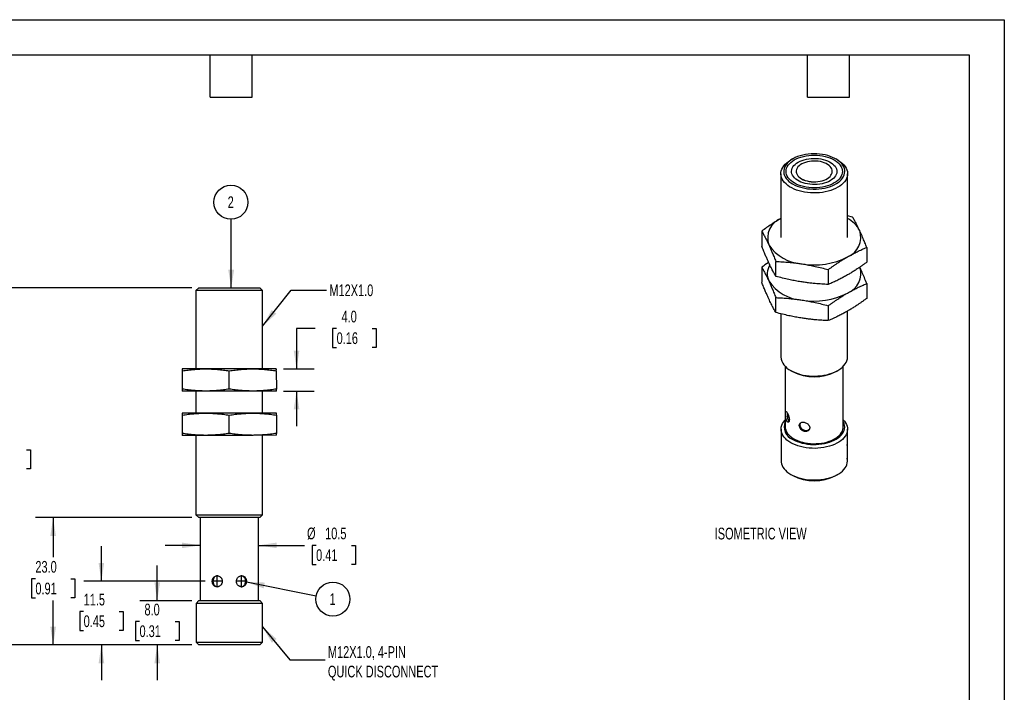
# Model space of a CAD drawing. Header units: millimetres. Extents: x 0 to 210, y 0 to 162.
# Tile 3 of 3: x 76 to 210, y 71 to 162. Entities that reach past the tile are written whole.
import ezdxf

# ---------------------------------------------------------------- set-up
doc = ezdxf.new("R2010")
doc.units = ezdxf.units.MM
doc.header["$LTSCALE"] = 0.75
doc.linetypes.add('CENTERX2', pattern=[20.32, 12.7, -2.54, 2.54, -2.54])
doc.layers.add('CENTER', color=40, linetype='CENTERX2')
doc.layers.add('DIMENSIONS', color=140, linetype='Continuous', lineweight=25)
doc.layers.add('TEXT', color=140, linetype='Continuous', lineweight=25)
doc.styles.add('SLDTEXTSTYLE0', font='TXT', dxfattribs={"width": 0.7})
doc.dimstyles.new('SLDDIMSTYLE0', dxfattribs={"dimtxt": 1.618506, "dimasz": 2.4765, "dimexe": 0, "dimexo": 0.0625, "dimgap": 0.404626, "dimtad": 0, "dimtih": 1, "dimtoh": 1, "dimdec": 1, "dimlfac": 1.333333, "dimrnd": 1e-09, "dimzin": 12, "dimdsep": 46, "dimtxsty": 'SLDTEXTSTYLE0', "dimsah": 1, "dimcen": 0.09, "dimadec": 0, "dimazin": 3, "dimtfac": 1, "dimtdec": 1, "dimtmove": 0, "dimatfit": 0, "dimfxl": 0, "dimfrac": 2, "dimtolj": 1, "dimtzin": 12, "dimarcsym": 0})
doc.dimstyles.new('SLDDIMSTYLE1', dxfattribs={"dimtxt": 1.618506, "dimasz": 2.4765, "dimexe": 0, "dimexo": 0.0625, "dimgap": 0.404626, "dimtad": 0, "dimtih": 1, "dimtoh": 1, "dimdec": 1, "dimlfac": 1.333333, "dimrnd": 1e-09, "dimzin": 4, "dimdsep": 46, "dimtxsty": 'SLDTEXTSTYLE0', "dimsah": 1, "dimcen": 0.09, "dimadec": 0, "dimazin": 1, "dimtfac": 1, "dimtdec": 1, "dimtmove": 0, "dimatfit": 0, "dimfxl": 0, "dimfrac": 2, "dimtolj": 1, "dimtzin": 12, "dimarcsym": 0})
doc.dimstyles.new('SLDDIMSTYLE2', dxfattribs={"dimtxt": 1.618506, "dimasz": 2.4765, "dimexe": 0, "dimexo": 0.0625, "dimgap": 0.404626, "dimtad": 0, "dimtih": 1, "dimtoh": 1, "dimdec": 1, "dimlfac": 1.333333, "dimrnd": 1e-09, "dimzin": 4, "dimdsep": 46, "dimtxsty": 'SLDTEXTSTYLE0', "dimsah": 1, "dimcen": 0.09, "dimadec": 0, "dimazin": 1, "dimtfac": 1, "dimtdec": 1, "dimtofl": 0, "dimtmove": 0, "dimatfit": 3, "dimfxl": 0, "dimfrac": 2, "dimtolj": 1, "dimtzin": 12, "dimarcsym": 0})
doc.dimstyles.new('SLDDIMSTYLE3', dxfattribs={"dimtxt": 1.618506, "dimasz": 2.4765, "dimexe": 0, "dimexo": 0.0625, "dimgap": 0.404626, "dimtad": 0, "dimtih": 1, "dimtoh": 1, "dimdec": 1, "dimlfac": 1.333333, "dimrnd": 1e-09, "dimzin": 12, "dimdsep": 46, "dimtxsty": 'SLDTEXTSTYLE0', "dimsah": 1, "dimcen": 0.09, "dimadec": 0, "dimazin": 3, "dimtfac": 1, "dimtdec": 1, "dimtofl": 0, "dimtmove": 0, "dimatfit": 3, "dimfxl": 0, "dimfrac": 2, "dimtolj": 1, "dimtzin": 12, "dimarcsym": 0})
doc.dimstyles.new('SLDDIMSTYLE4', dxfattribs={"dimtxt": 0.18, "dimasz": 2.4765, "dimexe": 0, "dimexo": 0.0625, "dimgap": 0, "dimtad": 0, "dimtih": 1, "dimtoh": 1, "dimdec": 0, "dimrnd": 1e-09, "dimzin": 0, "dimdsep": 46, "dimtxsty": 'Standard', "dimsah": 1, "dimcen": 0.09, "dimadec": 0, "dimazin": 0, "dimtfac": 2.4765, "dimtdec": 0, "dimtofl": 0, "dimtmove": 0, "dimatfit": 3, "dimfxl": 0, "dimfrac": 2, "dimtolj": 1, "dimtzin": 0, "dimarcsym": 0})

# ---------------------------------------------------------------- blocks, each defined once
blk = doc.blocks.new('_D')
at = {"layer": 'DIMENSIONS'}
for p, q in [((87.19, 85.86), (87.19, 90.62)), ((101.26, 85.86), (84.81, 85.86)), ((84.79, 81.76), (84.25, 81.76)), ((84.25, 81.76), (84.25, 79.19)), ((89.6, 81.76), (90.14, 81.76)), ((90.14, 81.76), (90.14, 79.19)), ((84.25, 79.19), (84.79, 79.19)), ((90.14, 79.19), (89.6, 79.19)), ((99.45, 77.23), (84.81, 77.23)), ((87.19, 77.23), (87.2, 72.47))]:
    blk.add_line(p, q, dxfattribs=at)
for points in [[(87.19, 85.86), (87.57, 88.33), (86.81, 88.33)], [(87.19, 77.23), (86.81, 74.75), (87.58, 74.75)]]:
    blk.add_solid(points, dxfattribs=at)
at = {"layer": 'DIMENSIONS', "char_height": 1.587, "attachment_point": 1, "style": 'SLDTEXTSTYLE0'}
for s, insert in [('11.5', (84.79, 84.17)), ('0.45', (84.79, 81.24))]:
    blk.add_mtext(s, dxfattribs=dict(at, insert=insert))
blk = doc.blocks.new('_D_1')
at = {"layer": 'DIMENSIONS'}
for p, q in [((94.76, 83.23), (94.76, 87.99)), ((99.45, 83.23), (92.38, 83.23)), ((92.36, 80.41), (91.81, 80.41)), ((91.81, 80.41), (91.81, 77.84)), ((97.17, 80.41), (97.71, 80.41)), ((97.71, 80.41), (97.71, 77.84)), ((91.81, 77.84), (92.36, 77.84)), ((97.71, 77.84), (97.17, 77.84)), ((99.45, 77.23), (92.38, 77.23)), ((94.76, 77.23), (94.76, 72.47))]:
    blk.add_line(p, q, dxfattribs=at)
for points in [[(94.76, 83.23), (95.14, 85.71), (94.38, 85.71)], [(94.76, 77.23), (94.38, 74.76), (95.14, 74.76)]]:
    blk.add_solid(points, dxfattribs=at)
at = {"layer": 'DIMENSIONS', "char_height": 1.587, "attachment_point": 1, "style": 'SLDTEXTSTYLE0'}
for s, insert in [('8.0', (93.03, 82.82)), ('0.31', (92.36, 79.89))]:
    blk.add_mtext(s, dxfattribs=dict(at, insert=insert))
blk = doc.blocks.new('_D_2')
at = {"layer": 'DIMENSIONS'}
for p, q in [((99.43, 94.48), (78.27, 94.48)), ((80.65, 94.48), (80.65, 89.13)), ((78.25, 86.2), (77.71, 86.2)), ((77.71, 86.2), (77.71, 83.63)), ((83.06, 86.2), (83.6, 86.2)), ((83.6, 86.2), (83.6, 83.63)), ((77.71, 83.63), (78.25, 83.63)), ((80.66, 77.23), (80.65, 83.26)), ((83.6, 83.63), (83.06, 83.63)), ((99.45, 77.23), (78.27, 77.23))]:
    blk.add_line(p, q, dxfattribs=at)
for points in [[(80.65, 94.48), (80.27, 92), (81.03, 92)], [(80.66, 77.23), (81.04, 79.71), (80.27, 79.71)]]:
    blk.add_solid(points, dxfattribs=at)
at = {"layer": 'DIMENSIONS', "char_height": 1.587, "attachment_point": 1, "style": 'SLDTEXTSTYLE0'}
for s, insert in [('23.0', (78.25, 88.61)), ('0.91', (78.25, 85.67))]:
    blk.add_mtext(s, dxfattribs=dict(at, insert=insert))
blk = doc.blocks.new('_D_3')
at = {"layer": 'DIMENSIONS'}
for p, q in [((99.43, 125.61), (72.26, 125.6)), ((74.64, 125.6), (74.64, 106.61)), ((72.24, 103.68), (71.7, 103.68)), ((71.7, 103.68), (71.7, 101.1)), ((77.05, 103.68), (77.59, 103.68)), ((77.59, 103.68), (77.59, 101.1)), ((71.7, 101.1), (72.24, 101.1)), ((74.65, 77.23), (74.65, 100.74)), ((77.59, 101.1), (77.05, 101.1)), ((99.45, 77.23), (72.27, 77.23))]:
    blk.add_line(p, q, dxfattribs=at)
for points in [[(74.64, 125.6), (74.26, 123.13), (75.02, 123.13)], [(74.65, 77.23), (75.03, 79.71), (74.27, 79.71)]]:
    blk.add_solid(points, dxfattribs=at)
at = {"layer": 'DIMENSIONS', "char_height": 1.587, "attachment_point": 1, "style": 'SLDTEXTSTYLE0'}
for s, insert in [('64.5', (72.24, 106.09)), ('2.54', (72.24, 103.15))]:
    blk.add_mtext(s, dxfattribs=dict(at, insert=insert))
blk = doc.blocks.new('_D_4')
at = {"layer": 'DIMENSIONS'}
for p, q in [((116.15, 120.1), (113.64, 120.1)), ((113.64, 120.1), (113.64, 114.63)), ((119.07, 120.1), (118.53, 120.1)), ((118.53, 120.1), (118.53, 117.53)), ((123.88, 120.1), (124.42, 120.1)), ((124.42, 120.1), (124.42, 117.53)), ((118.53, 117.53), (119.07, 117.53)), ((124.42, 117.53), (123.88, 117.53)), ((111.85, 114.63), (116.02, 114.63)), ((111.85, 111.63), (116.02, 111.63)), ((113.64, 111.63), (113.64, 106.86))]:
    blk.add_line(p, q, dxfattribs=at)
for points in [[(113.64, 114.63), (114.02, 117.1), (113.26, 117.1)], [(113.64, 111.63), (113.26, 109.15), (114.02, 109.15)]]:
    blk.add_solid(points, dxfattribs=at)
at = {"layer": 'DIMENSIONS', "char_height": 1.587, "attachment_point": 1, "style": 'SLDTEXTSTYLE0'}
for s, insert in [('4.0', (119.74, 122.51)), ('0.16', (119.07, 119.58))]:
    blk.add_mtext(s, dxfattribs=dict(at, insert=insert))
blk = doc.blocks.new('_D_5')
at = {"layer": 'DIMENSIONS'}
for p, q in [((100.59, 90.72), (95.83, 90.72)), ((108.47, 90.72), (114.7, 90.72)), ((116.29, 90.72), (115.74, 90.72)), ((115.74, 90.72), (115.74, 88.15)), ((121.09, 90.72), (121.64, 90.72)), ((121.64, 90.72), (121.64, 88.15)), ((115.74, 88.15), (116.29, 88.15)), ((121.64, 88.15), (121.09, 88.15))]:
    blk.add_line(p, q, dxfattribs=at)
for points in [[(100.59, 90.72), (98.11, 91.1), (98.11, 90.34)], [(108.47, 90.72), (110.94, 90.34), (110.94, 91.1)]]:
    blk.add_solid(points, dxfattribs=at)
at = {"layer": 'DIMENSIONS', "char_height": 1.587, "attachment_point": 1, "style": 'SLDTEXTSTYLE0'}
for s, insert in [('%%c', (115.06, 93.13)), ('10.5', (117.51, 93.13)), ('0.41', (116.29, 90.19))]:
    blk.add_mtext(s, dxfattribs=dict(at, insert=insert))
blk = doc.blocks.new('SW_NOTE_0_12')
at = {"layer": 'DIMENSIONS', "color": 0}
blk.add_circle((2.26, -0.45), 2.31, dxfattribs=at)
at = {"layer": 'DIMENSIONS', "color": 0, "insert": (2.23, 0.35), "char_height": 1.59, "attachment_point": 2, "style": 'SLDTEXTSTYLE0'}
blk.add_mtext('1', dxfattribs=at)
blk = doc.blocks.new('SW_NOTE_0_13')
at = {"layer": 'DIMENSIONS', "color": 0}
blk.add_circle((-0.01, 2.31), 2.31, dxfattribs=at)
at = {"layer": 'DIMENSIONS', "color": 0, "insert": (-0.04, 3.11), "char_height": 1.59, "attachment_point": 2, "style": 'SLDTEXTSTYLE0'}
blk.add_mtext('2', dxfattribs=at)

msp = doc.modelspace()

# ---------------------------------------------------------------- linework, layer by layer
at = {"color": 7, "linetype": 'Continuous'}
for p, q in [((0.002, 161.927), (209.552, 161.927)), ((209.552, 161.927), (209.552, 0.002))]:
    msp.add_line(p, q, dxfattribs=at)
for p, q in [((180.862, 143.061), (180.597, 142.908)), ((186.99, 142.908), (186.725, 143.062)), ((179.275, 141.064), (179.276, 132.402)), ((181.356, 141.376), (181.356, 141.37)), ((186.231, 141.371), (186.231, 141.377)), ((188.313, 132.403), (188.312, 141.065)), ((189, 135.191), (188.313, 135.365)), ((176.684, 133.286), (176.685, 131.267)), ((190.905, 131.087), (190.905, 129.069)), ((176.685, 128.386), (176.685, 126.368)), ((178.59, 127.163), (178.59, 129.181)), ((185.7, 128.082), (185.7, 126.064)), ((100.38, 125.608), (100.005, 125.233)), ((100.38, 125.608), (104.524, 125.609)), ((102.087, 125.616), (102.087, 125.608)), ((102.087, 125.616), (102.35, 125.616)), ((102.35, 125.616), (106.962, 125.616)), ((104.524, 125.609), (108.668, 125.609)), ((106.962, 125.609), (106.962, 125.616)), ((109.043, 125.234), (108.668, 125.609)), ((190.906, 126.188), (190.906, 124.169)), ((109.043, 125.234), (100.005, 125.233)), ((100.005, 125.233), (100.007, 114.625)), ((109.044, 114.626), (109.043, 125.234)), ((178.59, 122.264), (178.59, 124.282)), ((185.7, 123.183), (185.701, 121.165)), ((179.277, 122.09), (179.278, 116.26)), ((188.315, 116.261), (188.315, 122.458)), ((179.859, 114.98), (179.86, 106.767)), ((187.735, 106.768), (187.734, 114.981)), ((101.338, 114.625), (98.15, 114.625)), ((98.15, 114.361), (98.151, 111.889)), ((107.713, 114.626), (101.338, 114.625)), ((104.526, 111.89), (104.525, 114.362)), ((110.9, 114.627), (107.713, 114.626)), ((110.9, 114.362), (110.901, 111.891)), ((180.6, 114.416), (180.866, 114.263)), ((186.728, 114.264), (186.993, 114.417)), ((101.338, 111.625), (98.151, 111.625)), ((100.007, 111.625), (100.007, 108.625)), ((107.713, 111.626), (101.338, 111.625)), ((110.901, 111.627), (107.713, 111.626)), ((109.045, 108.626), (109.045, 111.626)), ((101.339, 108.625), (98.151, 108.625)), ((98.151, 108.361), (98.152, 105.889)), ((107.714, 108.626), (101.339, 108.625)), ((104.527, 105.89), (104.526, 108.362)), ((110.901, 108.627), (107.714, 108.626)), ((110.901, 108.362), (110.902, 105.891)), ((180.127, 108.695), (180.124, 108.6)), ((180.309, 107.565), (180.367, 107.5)), ((181.876, 107.251), (181.849, 107.087)), ((101.339, 105.625), (98.152, 105.625)), ((100.008, 105.625), (100.009, 94.858)), ((107.714, 105.626), (101.339, 105.625)), ((110.902, 105.627), (107.714, 105.626)), ((109.047, 94.859), (109.045, 105.626)), ((179.298, 106.461), (179.298, 102.174)), ((188.298, 102.175), (188.298, 106.462)), ((188.29, 104.47), (188.29, 104.466)), ((188.29, 102.633), (188.29, 102.628)), ((180.615, 100.338), (180.88, 100.185)), ((186.716, 100.185), (186.981, 100.338)), ((100.009, 94.858), (104.528, 94.859)), ((100.009, 94.858), (100.384, 94.483)), ((104.528, 94.859), (109.047, 94.859)), ((108.672, 94.484), (109.047, 94.859)), ((104.528, 94.484), (100.384, 94.483)), ((100.591, 94.483), (100.592, 83.233)), ((108.672, 94.484), (104.528, 94.484)), ((108.467, 83.234), (108.466, 94.484)), ((100.405, 83.233), (100.03, 82.858)), ((104.53, 82.859), (100.03, 82.858)), ((100.03, 82.858), (100.03, 77.608)), ((100.405, 83.233), (104.53, 83.234)), ((104.53, 83.234), (108.655, 83.234)), ((109.03, 82.859), (104.53, 82.859)), ((109.03, 82.859), (108.655, 83.234)), ((109.03, 77.609), (109.03, 82.859)), ((100.03, 77.608), (109.03, 77.609)), ((100.03, 77.608), (100.405, 77.233)), ((108.655, 77.234), (109.03, 77.609)), ((108.655, 77.234), (100.405, 77.233))]:
    msp.add_line(p, q)
at = {"flags": 128}
for points in [[(186.99, 142.908), (187.129, 142.824), (187.389, 142.645), (187.62, 142.452), (187.82, 142.249), (187.988, 142.036), (188.122, 141.815), (188.221, 141.588), (188.284, 141.357), (188.311, 141.123), (188.302, 140.889), (188.257, 140.657), (188.175, 140.427), (188.059, 140.203), (187.908, 139.986), (187.724, 139.777), (187.508, 139.579), (187.262, 139.393), (186.989, 139.22), (186.69, 139.062), (186.367, 138.921), (186.024, 138.796), (185.662, 138.69), (185.286, 138.603), (184.898, 138.535), (184.501, 138.488), (184.098, 138.462), (183.692, 138.457), (183.288, 138.472), (182.887, 138.509), (182.494, 138.566), (182.111, 138.643), (181.742, 138.74), (181.39, 138.856), (181.056, 138.989), (180.745, 139.139), (180.458, 139.304), (180.198, 139.484), (179.968, 139.676), (179.767, 139.88), (179.6, 140.093), (179.466, 140.314), (179.367, 140.541), (179.303, 140.772), (179.276, 141.006), (179.285, 141.24), (179.331, 141.472), (179.412, 141.701), (179.529, 141.926), (179.679, 142.143), (179.864, 142.351), (180.079, 142.55), (180.325, 142.736), (180.598, 142.909), (180.598, 142.909)], [(180.864, 139.679), (181.151, 139.528), (181.461, 139.393), (181.792, 139.276), (182.141, 139.177), (182.504, 139.098), (182.878, 139.038), (183.261, 138.999), (183.648, 138.98), (184.036, 138.983), (184.423, 139.007), (184.803, 139.051), (185.175, 139.116), (185.535, 139.2), (185.88, 139.304), (186.206, 139.426), (186.511, 139.565), (186.792, 139.72), (187.046, 139.889), (187.272, 140.071), (187.468, 140.265), (187.631, 140.469), (187.761, 140.68), (187.855, 140.897), (187.914, 141.119), (187.937, 141.343), (187.923, 141.567), (187.874, 141.789), (187.788, 142.008), (187.667, 142.221), (187.512, 142.427), (187.324, 142.623), (187.106, 142.808), (186.858, 142.981), (186.583, 143.14), (186.284, 143.283), (185.963, 143.409), (185.623, 143.517), (185.267, 143.606), (184.897, 143.676), (184.519, 143.726), (184.133, 143.754), (183.745, 143.762), (183.357, 143.749), (182.973, 143.715), (182.597, 143.66), (182.23, 143.586), (181.878, 143.491), (181.542, 143.378), (181.226, 143.248), (180.933, 143.101), (180.665, 142.939), (180.424, 142.763), (180.213, 142.574), (180.034, 142.376), (179.887, 142.168), (179.775, 141.953), (179.698, 141.733), (179.657, 141.51), (179.652, 141.286), (179.684, 141.063), (179.752, 140.842), (179.856, 140.626), (179.994, 140.416), (180.165, 140.215), (180.369, 140.024), (180.602, 139.845), (180.864, 139.679)], [(186.498, 139.81), (186.22, 139.664), (185.919, 139.535), (185.597, 139.424), (185.257, 139.331), (184.904, 139.258), (184.54, 139.205), (184.169, 139.173), (183.794, 139.163), (183.419, 139.173), (183.047, 139.205), (182.683, 139.258), (182.33, 139.331), (181.991, 139.423), (181.669, 139.535), (181.367, 139.664), (181.089, 139.809), (180.837, 139.97), (180.613, 140.144), (180.42, 140.33), (180.26, 140.525), (180.133, 140.729), (180.042, 140.94), (179.987, 141.154), (179.969, 141.37), (179.987, 141.587), (180.042, 141.801), (180.133, 142.011), (180.26, 142.215), (180.42, 142.411), (180.613, 142.597), (180.837, 142.771), (181.089, 142.932), (181.367, 143.077), (181.669, 143.206), (181.991, 143.318), (182.33, 143.41), (182.683, 143.483), (183.047, 143.536), (183.419, 143.568), (183.794, 143.578), (184.169, 143.568), (184.54, 143.536), (184.904, 143.483), (185.257, 143.411), (185.597, 143.318), (185.919, 143.207), (186.22, 143.077), (186.498, 142.932), (186.75, 142.771), (186.974, 142.597), (187.167, 142.412), (187.327, 142.216), (187.454, 142.012), (187.545, 141.802), (187.6, 141.587), (187.619, 141.371), (187.6, 141.155), (187.545, 140.94), (187.454, 140.73), (187.327, 140.526), (187.167, 140.33), (186.974, 140.144), (186.75, 139.97), (186.498, 139.81)], [(181.619, 142.626), (181.867, 142.754), (182.138, 142.866), (182.427, 142.961), (182.733, 143.037), (183.052, 143.093), (183.379, 143.129), (183.71, 143.145), (184.043, 143.14), (184.373, 143.114), (184.696, 143.067), (185.009, 143.001), (185.307, 142.916), (185.588, 142.812), (185.847, 142.692), (186.083, 142.556), (186.291, 142.406), (186.47, 142.244), (186.618, 142.072), (186.733, 141.892), (186.814, 141.705), (186.859, 141.515), (186.868, 141.323), (186.84, 141.131), (186.778, 140.942), (186.68, 140.759), (186.548, 140.582), (186.385, 140.415), (186.19, 140.259), (185.968, 140.116), (185.72, 139.987), (185.45, 139.875), (185.16, 139.781), (184.854, 139.705), (184.536, 139.648), (184.209, 139.612), (183.877, 139.596), (183.544, 139.602), (183.214, 139.627), (182.891, 139.674), (182.579, 139.74), (182.28, 139.825), (182, 139.929), (181.74, 140.049), (181.505, 140.185), (181.296, 140.335), (181.117, 140.497), (180.969, 140.669), (180.854, 140.849), (180.774, 141.036), (180.729, 141.226), (180.72, 141.418), (180.747, 141.61), (180.81, 141.799), (180.907, 141.982), (181.039, 142.159), (181.203, 142.326), (181.397, 142.482), (181.619, 142.626)], [(181.477, 141.814), (181.401, 141.646), (181.362, 141.475), (181.36, 141.301), (181.394, 141.129), (181.465, 140.961), (181.571, 140.799), (181.711, 140.646), (181.882, 140.503), (182.083, 140.375), (182.309, 140.261), (182.558, 140.164), (182.825, 140.086), (183.108, 140.027), (183.4, 139.988), (183.699, 139.971), (183.999, 139.975), (184.296, 140), (184.585, 140.046), (184.862, 140.112), (185.123, 140.198), (185.364, 140.301), (185.582, 140.421), (185.772, 140.555), (185.932, 140.701), (186.059, 140.858), (186.153, 141.023), (186.21, 141.193), (186.231, 141.365), (186.215, 141.538), (186.162, 141.709), (186.074, 141.874), (185.95, 142.032), (185.795, 142.18), (185.608, 142.316), (185.395, 142.438), (185.157, 142.543), (184.898, 142.631), (184.622, 142.7), (184.334, 142.749), (184.038, 142.777), (183.738, 142.783), (183.439, 142.769), (183.146, 142.733), (182.862, 142.677), (182.592, 142.601), (182.341, 142.506), (182.111, 142.395), (181.907, 142.268), (181.732, 142.127), (181.588, 141.975), (181.477, 141.814)], [(181.356, 141.37), (181.36, 141.295), (181.394, 141.123), (181.465, 140.955), (181.571, 140.793), (181.711, 140.64), (181.882, 140.497), (182.083, 140.368), (182.309, 140.255), (182.558, 140.158), (182.825, 140.079), (183.108, 140.021), (183.4, 139.982), (183.699, 139.965), (183.999, 139.969), (184.296, 139.994), (184.585, 140.04), (184.862, 140.106), (185.123, 140.192), (185.364, 140.295), (185.582, 140.414), (185.772, 140.549), (185.932, 140.695), (186.059, 140.852), (186.153, 141.017), (186.21, 141.187), (186.231, 141.359), (186.231, 141.371)], [(180.601, 114.416), (180.901, 114.258), (181.223, 114.116), (181.566, 113.992), (181.928, 113.885), (182.304, 113.798), (182.692, 113.731), (183.09, 113.684), (183.492, 113.658), (183.898, 113.653), (184.302, 113.669), (184.703, 113.705), (185.096, 113.762), (185.479, 113.84), (185.848, 113.937), (186.201, 114.052), (186.534, 114.185), (186.845, 114.335), (187.132, 114.501), (187.392, 114.681), (187.623, 114.873), (187.823, 115.077), (187.99, 115.29), (188.124, 115.511), (188.223, 115.738), (188.287, 115.969), (188.314, 116.202), (188.315, 116.261)], [(180.616, 104.624), (180.343, 104.796), (180.099, 104.982), (179.884, 105.179), (179.7, 105.387), (179.55, 105.603), (179.434, 105.826), (179.353, 106.055), (179.308, 106.286), (179.299, 106.519), (179.326, 106.752), (179.389, 106.982), (179.488, 107.208), (179.621, 107.428), (179.788, 107.64), (179.86, 107.718)], [(179.86, 106.767), (179.874, 106.575), (179.925, 106.358), (180.011, 106.144), (180.133, 105.936), (180.289, 105.735), (180.478, 105.545), (180.698, 105.366), (180.947, 105.199), (181.222, 105.048), (181.522, 104.913), (181.843, 104.794), (182.182, 104.695), (182.536, 104.614), (182.901, 104.554), (183.276, 104.515), (183.655, 104.496), (184.035, 104.499), (184.413, 104.523), (184.786, 104.568), (185.149, 104.633), (185.5, 104.718), (185.835, 104.823), (186.15, 104.945), (186.444, 105.085), (186.713, 105.24), (186.955, 105.41), (187.167, 105.592), (187.348, 105.785), (187.496, 105.988), (187.609, 106.197), (187.687, 106.412), (187.728, 106.631), (187.735, 106.768)], [(187.735, 107.719), (187.895, 107.536), (188.045, 107.319), (188.161, 107.096), (188.242, 106.868), (188.287, 106.636), (188.296, 106.403), (188.269, 106.171), (188.206, 105.941), (188.107, 105.715), (187.974, 105.495), (187.807, 105.282), (187.608, 105.08), (187.378, 104.888), (187.119, 104.709), (186.834, 104.544), (186.524, 104.395), (186.192, 104.262), (185.841, 104.147), (185.473, 104.051), (185.092, 103.974), (184.7, 103.917), (184.301, 103.88), (183.899, 103.864), (183.495, 103.87), (183.094, 103.896), (182.698, 103.942), (182.311, 104.009), (181.937, 104.096), (181.577, 104.202), (181.235, 104.326), (180.914, 104.467), (180.616, 104.624)], [(180.881, 105.084), (181.167, 104.933), (181.476, 104.799), (181.805, 104.682), (182.152, 104.584), (182.514, 104.505), (182.886, 104.445), (183.267, 104.406), (183.652, 104.388), (184.039, 104.391), (184.424, 104.414), (184.803, 104.458), (185.173, 104.523), (185.531, 104.607), (185.874, 104.71), (186.199, 104.832), (186.502, 104.97), (186.782, 105.124), (187.035, 105.293), (187.261, 105.474), (187.455, 105.667), (187.618, 105.869), (187.747, 106.08), (187.841, 106.296), (187.9, 106.517), (187.922, 106.74), (187.909, 106.963), (187.859, 107.184), (187.774, 107.402), (187.735, 107.478)], [(179.298, 102.174), (179.308, 101.999), (179.353, 101.767), (179.434, 101.539), (179.551, 101.316), (179.701, 101.1), (179.884, 100.892), (180.099, 100.695), (180.344, 100.509), (180.616, 100.337), (180.914, 100.18), (181.235, 100.039), (181.577, 99.915), (181.937, 99.809), (182.312, 99.722), (182.699, 99.655), (183.094, 99.609), (183.495, 99.583), (183.899, 99.577), (184.302, 99.593), (184.701, 99.63), (185.092, 99.687), (185.473, 99.764), (185.841, 99.86), (186.192, 99.975), (186.524, 100.108), (186.834, 100.257), (187.12, 100.422), (187.378, 100.601), (187.608, 100.792), (187.808, 100.995), (187.975, 101.207), (188.108, 101.427), (188.207, 101.653), (188.27, 101.884), (188.297, 102.116), (188.298, 102.175)]]:
    msp.add_lwpolyline(points, dxfattribs=at)
for centre, radius, start, end in [((180.3, 132.373), 2.819, 111.06249, 199.13644), ((186.521, 131.572), 3.867, 27.46486, 62.39638), ((187.289, 132.431), 2.819, 291.06249, 19.13644), ((182.472, 134.622), 5.783, 213.26634, 266.75188), ((183.803, 138.505), 9.799, 260.25707, 297.33513), ((179.669, 127.506), 2.246, 147.53888, 205.21145), ((187.283, 127.539), 2.828, 291.1318, 17.88394), ((182.473, 129.722), 5.783, 213.26634, 266.75188), ((183.803, 133.606), 9.799, 260.25707, 297.33513), ((181.547, 116.491), 2.281, 185.82446, 245.51057), ((183.796, 119.899), 6.352, 242.53703, 297.48545), ((181.492, 106.759), 1.783, 156.24709, 249.95381), ((183.798, 105.763), 6.295, 242.39382, 297.61901)]:
    msp.add_arc(centre, radius, start, end)
for points, knots in [([(179.287, 135.004), (179.2, 134.953), (179.027, 134.852), (178.767, 134.695), (178.507, 134.533), (178.245, 134.367), (177.856, 134.112), (177.335, 133.756), (176.903, 133.444), (176.684, 133.286)], [0, 0, 0, 0, 0.0998699, 0.1991572, 0.2985231, 0.3986095, 0.5000296, 0.7462992, 1, 1, 1, 1]), ([(189.952, 133.355), (189.921, 133.423), (189.857, 133.559), (189.762, 133.756), (189.667, 133.95), (189.571, 134.14), (189.429, 134.416), (189.238, 134.773), (189.08, 135.051), (189, 135.191)], [0, 0, 0, 0, 0.0998699, 0.1991572, 0.2985231, 0.3986095, 0.5000296, 0.7462992, 1, 1, 1, 1]), ([(176.684, 133.286), (176.725, 133.215), (176.805, 133.075), (176.924, 132.861), (177.042, 132.643), (177.174, 132.394), (177.319, 132.11), (177.479, 131.787), (177.584, 131.562), (177.637, 131.449)], [0, 0, 0, 0, 0.1281054, 0.2536917, 0.3774056, 0.4999813, 0.6682211, 0.8339066, 1, 1, 1, 1]), ([(190.905, 131.087), (190.865, 131.191), (190.784, 131.397), (190.665, 131.697), (190.547, 131.987), (190.416, 132.305), (190.27, 132.647), (190.111, 133.01), (190.005, 133.24), (189.952, 133.355)], [0, 0, 0, 0, 0.1281054, 0.2536917, 0.3774056, 0.4999813, 0.6682211, 0.8339066, 1, 1, 1, 1]), ([(177.637, 128.999), (177.605, 129.068), (177.542, 129.206), (177.447, 129.418), (177.352, 129.634), (177.256, 129.857), (177.113, 130.194), (176.923, 130.659), (176.765, 131.063), (176.685, 131.267)], [0, 0, 0, 0, 0.0998699, 0.1991572, 0.2985231, 0.3986095, 0.5000296, 0.7462992, 1, 1, 1, 1]), ([(177.637, 131.449), (177.669, 131.38), (177.732, 131.243), (177.828, 131.031), (177.923, 130.815), (178.018, 130.592), (178.16, 130.255), (178.352, 129.79), (178.509, 129.386), (178.59, 129.181)], [0, 0, 0, 0, 0.0998699, 0.1991572, 0.2985231, 0.3986095, 0.5000296, 0.7462992, 1, 1, 1, 1]), ([(188.302, 129.8), (188.389, 129.85), (188.563, 129.95), (188.822, 130.092), (189.082, 130.231), (189.344, 130.366), (189.733, 130.56), (190.254, 130.807), (190.686, 130.993), (190.905, 131.087)], [0, 0, 0, 0, 0.0998699, 0.1991572, 0.2985231, 0.3986095, 0.5000296, 0.7462992, 1, 1, 1, 1]), ([(185.7, 128.082), (185.81, 128.163), (186.029, 128.322), (186.356, 128.553), (186.678, 128.776), (187.038, 129.018), (187.434, 129.276), (187.869, 129.547), (188.158, 129.716), (188.302, 129.8)], [0, 0, 0, 0, 0.1281054, 0.2536917, 0.3774056, 0.4999813, 0.6682211, 0.8339066, 1, 1, 1, 1]), ([(177.617, 129.045), (177.597, 129.032), (177.285, 128.826), (176.975, 128.599), (176.685, 128.386)], [0, 0, 0, 0, 0.0634563, 1, 1, 1, 1]), ([(176.685, 128.386), (176.725, 128.315), (176.806, 128.176), (176.925, 127.961), (177.043, 127.744), (177.174, 127.495), (177.32, 127.211), (177.479, 126.888), (177.585, 126.663), (177.637, 126.55)], [0, 0, 0, 0, 0.1281054, 0.2536917, 0.3774056, 0.4999813, 0.6682211, 0.8339066, 1, 1, 1, 1]), ([(178.59, 127.163), (178.549, 127.234), (178.469, 127.373), (178.35, 127.588), (178.232, 127.805), (178.1, 128.055), (177.955, 128.339), (177.796, 128.662), (177.69, 128.887), (177.637, 128.999)], [0, 0, 0, 0, 0.12810541, 0.25369167, 0.37740559, 0.49998125, 0.66822107, 0.83390659, 1, 1, 1, 1]), ([(178.59, 129.181), (178.741, 129.175), (179.04, 129.161), (179.486, 129.135), (179.926, 129.104), (180.417, 129.062), (180.959, 129.008), (181.553, 128.936), (181.947, 128.877), (182.145, 128.848)], [0, 0, 0, 0, 0.1281054, 0.2536917, 0.3774056, 0.4999813, 0.6682211, 0.8339066, 1, 1, 1, 1]), ([(182.145, 128.848), (182.263, 128.829), (182.5, 128.791), (182.855, 128.73), (183.21, 128.663), (183.567, 128.592), (184.098, 128.479), (184.811, 128.315), (185.401, 128.161), (185.7, 128.082)], [0, 0, 0, 0, 0.0998699, 0.1991572, 0.2985231, 0.3986095, 0.5000296, 0.7462992, 1, 1, 1, 1]), ([(190.905, 129.069), (190.795, 128.988), (190.576, 128.829), (190.249, 128.598), (189.927, 128.375), (189.568, 128.133), (189.171, 127.876), (188.736, 127.605), (188.447, 127.435), (188.303, 127.351)], [0, 0, 0, 0, 0.1281054, 0.2536917, 0.3774056, 0.4999813, 0.6682211, 0.8339066, 1, 1, 1, 1]), ([(190.906, 126.188), (190.799, 126.458), (190.588, 126.996), (190.277, 127.741), (190.072, 128.192), (189.974, 128.409)], [0, 0, 0, 0, 0.3437405, 0.6829345, 1, 1, 1, 1]), ([(182.145, 126.398), (182.026, 126.417), (181.789, 126.454), (181.435, 126.516), (181.08, 126.583), (180.722, 126.654), (180.191, 126.766), (179.479, 126.931), (178.889, 127.085), (178.59, 127.163)], [0, 0, 0, 0, 0.0998699, 0.1991572, 0.2985231, 0.3986095, 0.5000296, 0.7462992, 1, 1, 1, 1]), ([(188.303, 127.351), (188.216, 127.301), (188.042, 127.202), (187.782, 127.059), (187.523, 126.921), (187.261, 126.786), (186.873, 126.591), (186.351, 126.345), (185.919, 126.158), (185.7, 126.064)], [0, 0, 0, 0, 0.0998699, 0.1991572, 0.2985231, 0.3986095, 0.5000296, 0.7462992, 1, 1, 1, 1]), ([(177.638, 124.1), (177.606, 124.169), (177.543, 124.306), (177.448, 124.518), (177.353, 124.735), (177.257, 124.957), (177.114, 125.294), (176.924, 125.759), (176.765, 126.163), (176.685, 126.368)], [0, 0, 0, 0, 0.0998699, 0.1991572, 0.2985231, 0.3986095, 0.5000296, 0.7462992, 1, 1, 1, 1]), ([(177.637, 126.55), (177.669, 126.481), (177.733, 126.343), (177.828, 126.131), (177.923, 125.915), (178.019, 125.693), (178.161, 125.355), (178.352, 124.89), (178.51, 124.487), (178.59, 124.282)], [0, 0, 0, 0, 0.0998699, 0.1991572, 0.2985231, 0.3986095, 0.5000296, 0.7462992, 1, 1, 1, 1]), ([(185.7, 126.064), (185.549, 126.071), (185.25, 126.084), (184.804, 126.11), (184.364, 126.142), (183.873, 126.183), (183.331, 126.238), (182.737, 126.31), (182.342, 126.369), (182.145, 126.398)], [0, 0, 0, 0, 0.1281054, 0.2536917, 0.3774056, 0.4999813, 0.6682211, 0.8339066, 1, 1, 1, 1]), ([(188.303, 124.901), (188.39, 124.951), (188.563, 125.05), (188.823, 125.193), (189.083, 125.331), (189.344, 125.466), (189.734, 125.66), (190.255, 125.907), (190.686, 126.093), (190.906, 126.188)], [0, 0, 0, 0, 0.0998699, 0.1991572, 0.2985231, 0.3986095, 0.5000296, 0.7462992, 1, 1, 1, 1]), ([(178.59, 122.264), (178.55, 122.334), (178.47, 122.474), (178.35, 122.689), (178.232, 122.906), (178.1, 123.155), (177.956, 123.439), (177.797, 123.762), (177.691, 123.987), (177.638, 124.1)], [0, 0, 0, 0, 0.1281054, 0.2536917, 0.3774056, 0.4999813, 0.6682211, 0.8339066, 1, 1, 1, 1]), ([(178.59, 124.282), (178.741, 124.275), (179.04, 124.262), (179.486, 124.236), (179.926, 124.204), (180.417, 124.163), (180.959, 124.108), (181.553, 124.036), (181.948, 123.977), (182.145, 123.948)], [0, 0, 0, 0, 0.1281054, 0.2536917, 0.3774056, 0.4999813, 0.6682211, 0.8339066, 1, 1, 1, 1]), ([(185.7, 123.183), (185.811, 123.263), (186.03, 123.423), (186.356, 123.654), (186.679, 123.876), (187.038, 124.118), (187.434, 124.376), (187.869, 124.647), (188.158, 124.816), (188.303, 124.901)], [0, 0, 0, 0, 0.1281054, 0.2536917, 0.3774056, 0.4999813, 0.6682211, 0.8339066, 1, 1, 1, 1]), ([(190.906, 124.169), (190.795, 124.089), (190.576, 123.93), (190.25, 123.699), (189.928, 123.476), (189.568, 123.234), (189.171, 122.976), (188.736, 122.705), (188.448, 122.536), (188.303, 122.451)], [0, 0, 0, 0, 0.1281054, 0.2536917, 0.3774056, 0.4999813, 0.6682211, 0.8339066, 1, 1, 1, 1]), ([(182.145, 123.948), (182.264, 123.929), (182.501, 123.892), (182.856, 123.83), (183.211, 123.764), (183.568, 123.692), (184.099, 123.579), (184.811, 123.416), (185.401, 123.261), (185.7, 123.183)], [0, 0, 0, 0, 0.09986987, 0.19915719, 0.29852314, 0.39860949, 0.50002963, 0.74629917, 1, 1, 1, 1]), ([(182.146, 121.498), (182.027, 121.517), (181.79, 121.555), (181.435, 121.617), (181.08, 121.683), (180.723, 121.754), (180.192, 121.867), (179.479, 122.031), (178.89, 122.185), (178.59, 122.264)], [0, 0, 0, 0, 0.0998699, 0.1991572, 0.2985231, 0.3986095, 0.5000296, 0.7462992, 1, 1, 1, 1]), ([(185.701, 121.165), (185.55, 121.171), (185.251, 121.185), (184.805, 121.211), (184.365, 121.242), (183.873, 121.283), (183.332, 121.339), (182.738, 121.411), (182.343, 121.469), (182.146, 121.498)], [0, 0, 0, 0, 0.1281054, 0.2536917, 0.3774056, 0.4999813, 0.6682211, 0.8339066, 1, 1, 1, 1]), ([(188.303, 122.451), (188.216, 122.401), (188.043, 122.302), (187.783, 122.16), (187.523, 122.021), (187.262, 121.886), (186.873, 121.692), (186.351, 121.445), (185.92, 121.259), (185.701, 121.165)], [0, 0, 0, 0, 0.0998699, 0.1991572, 0.2985231, 0.3986095, 0.5000296, 0.7462992, 1, 1, 1, 1]), ([(98.15, 114.361), (98.286, 114.381), (98.554, 114.421), (98.954, 114.474), (99.348, 114.519), (99.789, 114.561), (100.275, 114.596), (100.807, 114.621), (101.161, 114.624), (101.338, 114.625)], [0, 0, 0, 0, 0.1281054, 0.2536917, 0.3774056, 0.4999813, 0.6682211, 0.8339066, 1, 1, 1, 1]), ([(98.15, 114.625), (98.151, 114.624), (98.151, 114.623), (98.151, 114.615), (98.151, 114.601), (98.15, 114.581), (98.15, 114.544), (98.151, 114.477), (98.151, 114.4), (98.15, 114.361)], [0, 0, 0, 0, 0.0998699, 0.1991572, 0.2985231, 0.3986095, 0.5000296, 0.7462992, 1, 1, 1, 1]), ([(101.338, 114.625), (101.444, 114.625), (101.657, 114.624), (101.975, 114.615), (102.293, 114.601), (102.613, 114.581), (103.09, 114.544), (103.728, 114.478), (104.257, 114.401), (104.525, 114.362)], [0, 0, 0, 0, 0.0998699, 0.1991572, 0.2985231, 0.3986095, 0.5000296, 0.7462992, 1, 1, 1, 1]), ([(104.525, 114.362), (104.661, 114.382), (104.929, 114.422), (105.329, 114.474), (105.723, 114.52), (106.164, 114.562), (106.649, 114.597), (107.182, 114.622), (107.536, 114.625), (107.713, 114.626)], [0, 0, 0, 0, 0.1281054, 0.2536917, 0.3774056, 0.4999813, 0.6682211, 0.8339066, 1, 1, 1, 1]), ([(107.713, 114.626), (107.819, 114.626), (108.032, 114.625), (108.35, 114.616), (108.668, 114.602), (108.988, 114.582), (109.465, 114.545), (110.103, 114.479), (110.632, 114.402), (110.9, 114.362)], [0, 0, 0, 0, 0.0998699, 0.1991572, 0.2985231, 0.3986095, 0.5000296, 0.7462992, 1, 1, 1, 1]), ([(110.9, 114.362), (110.9, 114.383), (110.9, 114.423), (110.9, 114.475), (110.9, 114.52), (110.901, 114.562), (110.9, 114.598), (110.9, 114.622), (110.9, 114.625), (110.9, 114.627)], [0, 0, 0, 0, 0.1281054, 0.2536917, 0.3774056, 0.4999813, 0.6682211, 0.8339066, 1, 1, 1, 1]), ([(101.338, 111.625), (101.232, 111.626), (101.02, 111.627), (100.702, 111.636), (100.383, 111.65), (100.063, 111.669), (99.586, 111.707), (98.948, 111.773), (98.419, 111.85), (98.151, 111.889)], [0, 0, 0, 0, 0.0998699, 0.1991572, 0.2985231, 0.3986095, 0.5000296, 0.7462992, 1, 1, 1, 1]), ([(98.151, 111.889), (98.151, 111.869), (98.151, 111.828), (98.151, 111.776), (98.151, 111.731), (98.151, 111.689), (98.151, 111.654), (98.151, 111.629), (98.151, 111.626), (98.151, 111.625)], [0, 0, 0, 0, 0.1281054, 0.2536917, 0.3774056, 0.4999813, 0.6682211, 0.8339066, 1, 1, 1, 1]), ([(104.526, 111.89), (104.39, 111.87), (104.122, 111.829), (103.722, 111.777), (103.328, 111.732), (102.887, 111.69), (102.402, 111.654), (101.869, 111.63), (101.515, 111.627), (101.338, 111.625)], [0, 0, 0, 0, 0.12810541, 0.25369167, 0.37740559, 0.49998125, 0.66822107, 0.83390659, 1, 1, 1, 1]), ([(107.713, 111.626), (107.607, 111.627), (107.394, 111.628), (107.076, 111.636), (106.758, 111.65), (106.438, 111.67), (105.962, 111.707), (105.323, 111.773), (104.794, 111.851), (104.526, 111.89)], [0, 0, 0, 0, 0.0998699, 0.1991572, 0.2985231, 0.3986095, 0.5000296, 0.7462992, 1, 1, 1, 1]), ([(110.901, 111.891), (110.765, 111.87), (110.497, 111.83), (110.097, 111.778), (109.703, 111.733), (109.263, 111.691), (108.777, 111.655), (108.244, 111.631), (107.89, 111.628), (107.713, 111.626)], [0, 0, 0, 0, 0.1281054, 0.2536917, 0.3774056, 0.4999813, 0.6682211, 0.8339066, 1, 1, 1, 1]), ([(110.901, 111.627), (110.901, 111.627), (110.901, 111.628), (110.9, 111.637), (110.9, 111.651), (110.901, 111.671), (110.901, 111.708), (110.901, 111.774), (110.901, 111.852), (110.901, 111.891)], [0, 0, 0, 0, 0.0998699, 0.1991572, 0.2985231, 0.3986095, 0.5000296, 0.7462992, 1, 1, 1, 1]), ([(98.151, 108.361), (98.287, 108.381), (98.555, 108.421), (98.955, 108.474), (99.349, 108.519), (99.789, 108.561), (100.275, 108.596), (100.808, 108.621), (101.162, 108.624), (101.339, 108.625)], [0, 0, 0, 0, 0.1281054, 0.2536917, 0.3774056, 0.4999813, 0.6682211, 0.8339066, 1, 1, 1, 1]), ([(98.151, 108.625), (98.151, 108.624), (98.151, 108.623), (98.152, 108.615), (98.152, 108.601), (98.151, 108.581), (98.151, 108.544), (98.151, 108.477), (98.151, 108.4), (98.151, 108.361)], [0, 0, 0, 0, 0.0998699, 0.1991572, 0.2985231, 0.3986095, 0.5000296, 0.7462992, 1, 1, 1, 1]), ([(101.339, 108.625), (101.445, 108.625), (101.658, 108.624), (101.976, 108.615), (102.294, 108.601), (102.614, 108.581), (103.09, 108.544), (103.729, 108.478), (104.258, 108.401), (104.526, 108.362)], [0, 0, 0, 0, 0.0998699, 0.1991572, 0.2985231, 0.3986095, 0.5000296, 0.7462992, 1, 1, 1, 1]), ([(104.526, 108.362), (104.662, 108.382), (104.93, 108.422), (105.33, 108.474), (105.724, 108.52), (106.165, 108.562), (106.65, 108.597), (107.183, 108.622), (107.537, 108.625), (107.714, 108.626)], [0, 0, 0, 0, 0.1281054, 0.2536917, 0.3774056, 0.4999813, 0.6682211, 0.8339066, 1, 1, 1, 1]), ([(107.714, 108.626), (107.82, 108.626), (108.032, 108.625), (108.35, 108.616), (108.669, 108.602), (108.989, 108.582), (109.466, 108.545), (110.104, 108.479), (110.633, 108.402), (110.901, 108.362)], [0, 0, 0, 0, 0.09986987, 0.19915719, 0.29852314, 0.39860949, 0.50002963, 0.74629917, 1, 1, 1, 1]), ([(110.901, 108.362), (110.901, 108.383), (110.901, 108.423), (110.901, 108.475), (110.901, 108.52), (110.902, 108.562), (110.901, 108.598), (110.901, 108.622), (110.901, 108.625), (110.901, 108.627)], [0, 0, 0, 0, 0.1281054, 0.2536917, 0.3774056, 0.4999813, 0.6682211, 0.8339066, 1, 1, 1, 1]), ([(180.097, 107.521), (180.089, 107.535), (180.073, 107.562), (180.05, 107.611), (180.025, 107.674), (179.999, 107.755), (179.967, 107.887), (179.937, 108.067), (179.916, 108.289), (179.907, 108.497), (179.909, 108.674), (179.921, 108.802), (179.947, 108.872), (179.988, 108.879), (180.047, 108.824), (180.121, 108.711), (180.205, 108.551), (180.289, 108.357), (180.349, 108.181), (180.385, 108.04), (180.406, 107.934), (180.419, 107.833), (180.421, 107.772), (180.422, 107.741)], [0, 0, 0, 0, 0.0206274, 0.0413199, 0.0622738, 0.093893, 0.1258764, 0.1872153, 0.2502336, 0.3132051, 0.3744959, 0.4378165, 0.5000133, 0.5621342, 0.6255356, 0.6868285, 0.7498018, 0.8128199, 0.8741589, 0.9060107, 0.9377566, 0.9688796, 1, 1, 1, 1]), ([(180.124, 108.6), (180.124, 108.579), (180.124, 108.538), (180.126, 108.472), (180.129, 108.403), (180.134, 108.309), (180.144, 108.186), (180.162, 108.039), (180.187, 107.897), (180.22, 107.768), (180.26, 107.652), (180.292, 107.594), (180.309, 107.565)], [0, 0, 0, 0, 0.0628258, 0.1250377, 0.1872649, 0.2501362, 0.3748904, 0.50015, 0.6251924, 0.750162, 0.8751755, 1, 1, 1, 1]), ([(180.422, 107.741), (180.421, 107.721), (180.42, 107.682), (180.415, 107.628), (180.405, 107.578), (180.388, 107.52), (180.359, 107.46), (180.314, 107.415), (180.261, 107.397), (180.206, 107.41), (180.149, 107.448), (180.115, 107.497), (180.097, 107.521)], [0, 0, 0, 0, 0.0628424, 0.1250631, 0.18728879, 0.25014604, 0.37492003, 0.5001499, 0.62517962, 0.75015227, 0.87515825, 1, 1, 1, 1]), ([(182.451, 106.163), (182.428, 106.168), (182.382, 106.179), (182.315, 106.204), (182.237, 106.239), (182.152, 106.29), (182.036, 106.382), (181.913, 106.521), (181.812, 106.71), (181.764, 106.903), (181.774, 107.083), (181.84, 107.232), (181.957, 107.34), (182.118, 107.402), (182.311, 107.414), (182.52, 107.378), (182.728, 107.297), (182.914, 107.175), (183.037, 107.048), (183.11, 106.936), (183.15, 106.847), (183.175, 106.757), (183.178, 106.696), (183.18, 106.666)], [0, 0, 0, 0, 0.0206274, 0.0413199, 0.0622738, 0.093893, 0.1258764, 0.1872153, 0.2502336, 0.3132051, 0.3744959, 0.4378165, 0.5000133, 0.5621342, 0.6255356, 0.6868285, 0.7498018, 0.8128199, 0.8741589, 0.9060107, 0.9377566, 0.9688796, 1, 1, 1, 1]), ([(181.849, 107.087), (181.85, 107.066), (181.851, 107.026), (181.86, 106.963), (181.876, 106.899), (181.905, 106.813), (181.956, 106.707), (182.039, 106.588), (182.141, 106.48), (182.259, 106.391), (182.389, 106.322), (182.482, 106.297), (182.528, 106.285)], [0, 0, 0, 0, 0.0628258, 0.1250377, 0.1872649, 0.2501362, 0.3748904, 0.50015, 0.6251924, 0.750162, 0.8751755, 1, 1, 1, 1]), ([(98.152, 105.889), (98.152, 105.869), (98.152, 105.828), (98.152, 105.776), (98.152, 105.731), (98.151, 105.689), (98.152, 105.654), (98.152, 105.629), (98.152, 105.626), (98.152, 105.625)], [0, 0, 0, 0, 0.1281054, 0.2536917, 0.3774056, 0.4999813, 0.6682211, 0.8339066, 1, 1, 1, 1]), ([(101.339, 105.625), (101.233, 105.626), (101.02, 105.627), (100.702, 105.636), (100.384, 105.65), (100.064, 105.669), (99.587, 105.707), (98.949, 105.773), (98.42, 105.85), (98.152, 105.889)], [0, 0, 0, 0, 0.0998699, 0.1991572, 0.2985231, 0.3986095, 0.5000296, 0.7462992, 1, 1, 1, 1]), ([(104.527, 105.89), (104.391, 105.87), (104.123, 105.829), (103.723, 105.777), (103.329, 105.732), (102.888, 105.69), (102.403, 105.654), (101.87, 105.63), (101.516, 105.627), (101.339, 105.625)], [0, 0, 0, 0, 0.1281054, 0.2536917, 0.3774056, 0.4999813, 0.6682211, 0.8339066, 1, 1, 1, 1]), ([(107.714, 105.626), (107.608, 105.627), (107.395, 105.628), (107.077, 105.636), (106.759, 105.65), (106.439, 105.67), (105.963, 105.707), (105.324, 105.773), (104.795, 105.851), (104.527, 105.89)], [0, 0, 0, 0, 0.0998699, 0.1991572, 0.2985231, 0.3986095, 0.5000296, 0.7462992, 1, 1, 1, 1]), ([(110.902, 105.891), (110.766, 105.87), (110.498, 105.83), (110.098, 105.778), (109.704, 105.733), (109.263, 105.691), (108.777, 105.655), (108.245, 105.631), (107.891, 105.628), (107.714, 105.626)], [0, 0, 0, 0, 0.1281054, 0.2536917, 0.3774056, 0.4999813, 0.6682211, 0.8339066, 1, 1, 1, 1]), ([(110.902, 105.627), (110.902, 105.627), (110.901, 105.628), (110.901, 105.637), (110.901, 105.651), (110.902, 105.671), (110.902, 105.708), (110.901, 105.774), (110.901, 105.852), (110.902, 105.891)], [0, 0, 0, 0, 0.0998699, 0.1991572, 0.2985231, 0.3986095, 0.5000296, 0.7462992, 1, 1, 1, 1]), ([(183.18, 106.666), (183.179, 106.646), (183.178, 106.606), (183.167, 106.548), (183.149, 106.491), (183.115, 106.419), (183.058, 106.336), (182.964, 106.254), (182.853, 106.192), (182.726, 106.155), (182.59, 106.141), (182.497, 106.156), (182.451, 106.163)], [0, 0, 0, 0, 0.0628424, 0.1250631, 0.1872888, 0.250146, 0.37492, 0.5001499, 0.6251796, 0.7501523, 0.8751582, 1, 1, 1, 1]), ([(182.528, 106.285), (182.597, 106.276), (182.738, 106.258), (182.93, 106.312), (183.068, 106.387), (183.118, 106.455), (183.132, 106.475)], [0, 0, 0, 0, 0.29285966, 0.59209564, 0.8815359, 1, 1, 1, 1]), ([(102.865, 85.108), (102.843, 85.109), (102.799, 85.11), (102.734, 85.122), (102.66, 85.142), (102.578, 85.178), (102.468, 85.251), (102.351, 85.376), (102.255, 85.567), (102.21, 85.784), (102.219, 86.007), (102.281, 86.217), (102.393, 86.396), (102.546, 86.529), (102.73, 86.604), (102.932, 86.615), (103.133, 86.561), (103.315, 86.446), (103.435, 86.309), (103.506, 86.181), (103.546, 86.077), (103.571, 85.968), (103.574, 85.895), (103.575, 85.858)], [0, 0, 0, 0, 0.0206274, 0.0413199, 0.0622738, 0.093893, 0.1258764, 0.1872153, 0.2502336, 0.3132051, 0.3744959, 0.4378165, 0.5000133, 0.5621342, 0.6255356, 0.6868285, 0.7498018, 0.8128199, 0.8741589, 0.9060107, 0.9377566, 0.9688796, 1, 1, 1, 1]), ([(102.96, 86.601), (102.939, 86.603), (102.849, 86.611), (102.7, 86.559), (102.535, 86.447), (102.41, 86.281), (102.328, 86.08), (102.318, 85.932), (102.313, 85.858)], [0, 0, 0, 0, 0.0607734, 0.2498393, 0.4390571, 0.6232389, 0.813674, 1, 1, 1, 1]), ([(102.313, 85.858), (102.322, 85.76), (102.341, 85.563), (102.485, 85.316), (102.682, 85.151), (102.842, 85.129), (102.914, 85.119)], [0, 0, 0, 0, 0.2618315, 0.5239062, 0.7859787, 1, 1, 1, 1]), ([(103.575, 85.858), (103.575, 85.834), (103.573, 85.785), (103.562, 85.712), (103.545, 85.64), (103.512, 85.548), (103.455, 85.439), (103.364, 85.325), (103.255, 85.231), (103.131, 85.162), (103, 85.117), (102.91, 85.111), (102.865, 85.108)], [0, 0, 0, 0, 0.0628424, 0.1250631, 0.18728879, 0.25014604, 0.37492003, 0.5001499, 0.62517962, 0.75015227, 0.87515825, 1, 1, 1, 1]), ([(106.193, 85.109), (106.171, 85.109), (106.127, 85.111), (106.06, 85.122), (105.983, 85.143), (105.896, 85.179), (105.775, 85.251), (105.642, 85.376), (105.53, 85.567), (105.476, 85.784), (105.487, 86.008), (105.561, 86.217), (105.69, 86.397), (105.862, 86.53), (106.058, 86.605), (106.261, 86.616), (106.454, 86.562), (106.619, 86.447), (106.724, 86.309), (106.785, 86.181), (106.818, 86.077), (106.839, 85.969), (106.841, 85.896), (106.842, 85.859)], [0, 0, 0, 0, 0.0206274, 0.0413199, 0.0622738, 0.093893, 0.1258764, 0.1872153, 0.2502336, 0.3132051, 0.3744959, 0.4378165, 0.5000133, 0.5621342, 0.6255356, 0.6868285, 0.7498018, 0.8128199, 0.8741589, 0.9060107, 0.9377566, 0.9688796, 1, 1, 1, 1]), ([(106.145, 85.117), (106.195, 85.122), (106.312, 85.134), (106.472, 85.228), (106.612, 85.376), (106.707, 85.567), (106.751, 85.784), (106.742, 86.008), (106.68, 86.217), (106.57, 86.397), (106.416, 86.527), (106.268, 86.597), (106.173, 86.599), (106.145, 86.599)], [0, 0, 0, 0, 0.0739448, 0.173627, 0.270046, 0.369102, 0.4680748, 0.5644085, 0.6639235, 0.7616984, 0.8593458, 0.9589969, 1, 1, 1, 1]), ([(106.842, 85.859), (106.842, 85.834), (106.841, 85.785), (106.832, 85.712), (106.817, 85.641), (106.789, 85.548), (106.741, 85.439), (106.662, 85.325), (106.565, 85.231), (106.451, 85.162), (106.326, 85.117), (106.238, 85.112), (106.193, 85.109)], [0, 0, 0, 0, 0.0628424, 0.1250631, 0.1872888, 0.250146, 0.37492, 0.5001499, 0.6251796, 0.7501523, 0.8751582, 1, 1, 1, 1])]:
    msp.add_open_spline(points, degree=3, knots=knots)
for points in [[(188.253, 104.253), (188.27, 104.326), (188.282, 104.398), (188.29, 104.47)], [(188.253, 104.25), (188.271, 104.322), (188.283, 104.394), (188.29, 104.466)], [(188.253, 104.253), (188.253, 104.252), (188.253, 104.251), (188.253, 104.25)], [(188.254, 102.415), (188.271, 102.488), (188.283, 102.56), (188.29, 102.633)], [(188.254, 102.412), (188.271, 102.484), (188.283, 102.556), (188.29, 102.628)], [(188.254, 102.415), (188.254, 102.414), (188.254, 102.413), (188.254, 102.412)]]:
    msp.add_open_spline(points, degree=3)
at = {"layer": 'CENTER'}
for p, q in [((103.575, 85.858), (102.216, 85.858)), ((102.865, 85.108), (102.865, 86.608)), ((106.842, 85.859), (105.483, 85.859)), ((106.193, 85.109), (106.193, 86.609))]:
    msp.add_line(p, q, dxfattribs=at)
at = {"layer": 'TEXT'}
for p, q in [((4.762, 157.162), (204.787, 157.162)), ((101.918, 151.447), (101.918, 157.162)), ((107.632, 151.447), (107.632, 157.162)), ((182.88, 151.447), (182.88, 157.162)), ((188.595, 151.447), (188.595, 157.162)), ((204.787, 157.162), (204.787, 4.762)), ((101.918, 151.447), (107.632, 151.447)), ((182.88, 151.447), (188.595, 151.447))]:
    msp.add_line(p, q, dxfattribs=at)

# ---------------------------------------------------------------- block references
at = {"layer": 'DIMENSIONS'}
for name, p in [('SW_NOTE_0_13', (104.758, 134.886)), ('SW_NOTE_0_12', (116.301, 83.89))]:
    msp.add_blockref(name, p, dxfattribs=at)

# ---------------------------------------------------------------- texts
at = {"layer": 'DIMENSIONS', "char_height": 1.5875, "attachment_point": 1, "style": 'SLDTEXTSTYLE0'}
for s, insert in [('M12X1.0', (118.089, 126.068)), ('ISOMETRIC VIEW', (170.304, 93.113)), ('M12X1.0, 4-PIN^JQUICK DISCONNECT', (117.889, 77.07))]:
    msp.add_mtext(s, dxfattribs=dict(at, insert=insert))

# ---------------------------------------------------------------- dimensions: what is measured, and where the dimension line sits
at = {"layer": 'DIMENSIONS'}
for base, p1, p2, dimstyle, picture, middle in [((74.642, 125.605), (100.405, 77.233), (100.38, 125.608), 'SLDDIMSTYLE3', '_D_3', (74.645, 103.676)), ((113.638, 114.627), (110.901, 111.627), (110.9, 114.627), 'SLDDIMSTYLE1', '_D_4', (113.637, 120.101)), ((80.653, 94.48), (100.405, 77.233), (100.384, 94.483), 'SLDDIMSTYLE2', '_D_2', (80.654, 86.199)), ((87.193, 85.857), (100.405, 77.233), (102.216, 85.858), 'SLDDIMSTYLE0', '_D', (87.194, 81.764)), ((94.762, 83.232), (100.405, 77.233), (100.405, 83.233), 'SLDDIMSTYLE1', '_D_1', (94.762, 80.412))]:
    dim = msp.add_linear_dim(base=base, p1=p1, p2=p2, angle=270.00741, dimstyle=dimstyle, dxfattribs=at)
    dim.commit()
    dim.dimension.update_dxf_attribs({"geometry": picture, "text_midpoint": middle, "dimtype": 160})
dim = msp.add_linear_dim(base=(108.466, 90.719), p1=(100.591, 94.483), p2=(108.466, 94.484), angle=0.00741, text='%%c<>', dimstyle='SLDDIMSTYLE0', dxfattribs=at)
dim.commit()
dim.dimension.update_dxf_attribs({"geometry": '_D_5', "text_midpoint": (118.69, 90.721), "dimtype": 160})

# ---------------------------------------------------------------- leaders
for points in [[(104.789, 125.609), (104.758, 134.886)], [(109.043, 120.422), (112.925, 125.289), (117.688, 125.289)], [(106.838, 85.768), (116.301, 83.89)], [(109.03, 79.692), (112.737, 75.23), (117.5, 75.23)]]:
    msp.add_leader(points, dimstyle='SLDDIMSTYLE4', dxfattribs=at)

doc.saveas('drawing.dxf')
